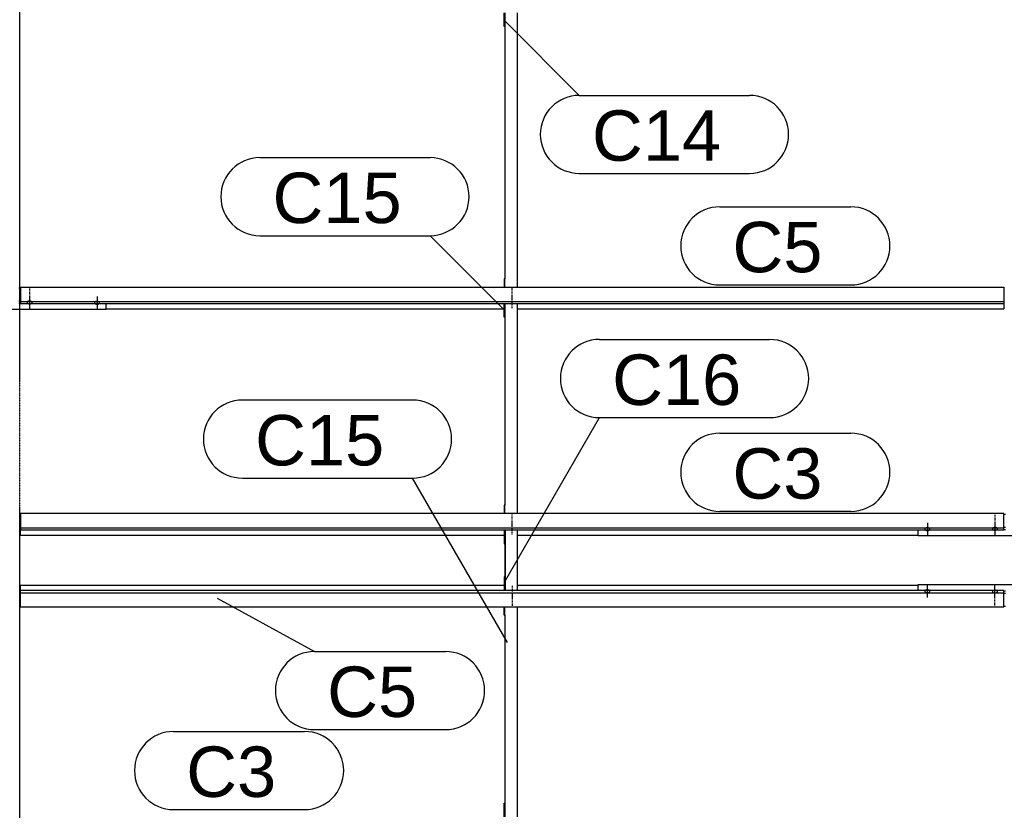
# Model space of a CAD drawing. Header units: millimetres. Extents: x -4888 to 73862, y -29046 to 15504.
# Tile 29 of 111: x 7000 to 10498, y 4406 to 7215. Entities that reach past the tile are written whole.
import ezdxf

# ---------------------------------------------------------------- set-up
doc = ezdxf.new("R2010")
doc.units = ezdxf.units.MM
doc.linetypes.add('DXK_LINE_DOT2', pattern=[3.9198, 1.9599, -1.9599])
doc.linetypes.add('DXK_LINE_DOT3', pattern=[5.9187, 2.979, -0.9799, 0.9799, -0.9799])
doc.styles.add('Arial', font='ARIAL.TTF', dxfattribs={"height": 0.2})

# ---------------------------------------------------------------- blocks, each defined once
blk = doc.blocks.new('Part-1953139-18300 - 1282')
at = {"color": 3, "linetype": 'Continuous'}
for p, q in [((8722, 7190.7), (8722, 7240.1)), ((8724, 7240.1), (8724, 6295)), ((8769, 6265.5), (8769, 7240.1)), ((8724, 7190.7), (8722, 7190.7)), ((8724, 6295), (8722, 6295)), ((8722, 6295), (8722, 6265.5)), ((8724, 6265.5), (8724, 6295))]:
    blk.add_line(p, q, dxfattribs=at)
blk = doc.blocks.new('Part-1953139-17451 - 1282')
at = {"color": 3, "linetype": 'Continuous'}
for p, q in [((10497, 5458.8), (10503, 5458.8)), ((10193, 5381.8), (10193, 5402.9)), ((10497, 5412.2), (10503, 5412.2)), ((10497, 5403.7), (10503, 5403.7)), ((10807, 5381.8), (10807, 5402.9)), ((10807, 5381.8), (10193, 5381.8))]:
    blk.add_line(p, q, dxfattribs=at)
blk = doc.blocks.new('Bolt-1953139-17426 - 1282')
at = {"color": 5, "linetype": 'Continuous'}
for p, q in [((10456.2, 5184.3), (10456, 5183.9)), ((10456, 5183.9), (10456, 5183.4)), ((10456, 5183.4), (10456, 5182.9)), ((10456, 5182.9), (10456.2, 5182.5)), ((10456.4, 5184.8), (10456.2, 5184.3)), ((10456.2, 5182.5), (10456.4, 5182)), ((10456.7, 5185.2), (10456.4, 5184.8)), ((10456.4, 5182), (10456.7, 5181.6)), ((10457.1, 5185.7), (10456.7, 5185.2)), ((10456.7, 5181.6), (10457.1, 5181.1)), ((10457.5, 5186.1), (10457.1, 5185.7)), ((10457.1, 5181.1), (10457.5, 5180.7)), ((10458, 5186.4), (10457.5, 5186.1)), ((10457.5, 5180.7), (10458, 5180.4)), ((10458.6, 5186.8), (10458, 5186.4)), ((10458, 5180.4), (10458.6, 5180)), ((10459.3, 5187.1), (10458.6, 5186.8)), ((10458.6, 5180), (10459.3, 5179.7)), ((10460, 5187.4), (10459.3, 5187.1)), ((10459.3, 5179.7), (10460, 5179.4)), ((10460.8, 5187.6), (10460, 5187.4)), ((10460, 5179.4), (10460.8, 5179.2)), ((10461.6, 5187.8), (10460.8, 5187.6)), ((10460.8, 5179.2), (10461.6, 5179)), ((10462.4, 5188), (10461.6, 5187.8)), ((10461.6, 5179), (10462.4, 5178.8)), ((10463.2, 5188.1), (10462.4, 5188)), ((10462.4, 5178.8), (10463.2, 5178.7)), ((10464.1, 5188.2), (10463.2, 5188.1)), ((10463.2, 5178.7), (10464.1, 5178.6)), ((10465, 5188.2), (10464.1, 5188.2)), ((10464.1, 5178.6), (10465, 5178.6)), ((10465, 5163.7), (10465, 5206)), ((10465.9, 5188.2), (10465, 5188.2)), ((10465, 5178.6), (10465.9, 5178.6)), ((10466.8, 5188.1), (10465.9, 5188.2)), ((10465.9, 5178.6), (10466.8, 5178.7)), ((10467.6, 5188), (10466.8, 5188.1)), ((10466.8, 5178.7), (10467.6, 5178.8)), ((10468.4, 5187.8), (10467.6, 5188)), ((10467.6, 5178.8), (10468.4, 5179)), ((10469.2, 5187.6), (10468.4, 5187.8)), ((10468.4, 5179), (10469.2, 5179.2)), ((10470, 5187.4), (10469.2, 5187.6)), ((10469.2, 5179.2), (10470, 5179.4)), ((10470.7, 5187.1), (10470, 5187.4)), ((10470, 5179.4), (10470.7, 5179.7)), ((10471.4, 5186.8), (10470.7, 5187.1)), ((10470.7, 5179.7), (10471.4, 5180)), ((10472, 5186.4), (10471.4, 5186.8)), ((10471.4, 5180), (10472, 5180.4)), ((10472.5, 5186.1), (10472, 5186.4)), ((10472, 5180.4), (10472.5, 5180.7)), ((10472.9, 5185.7), (10472.5, 5186.1)), ((10472.5, 5180.7), (10472.9, 5181.1)), ((10473.3, 5185.2), (10472.9, 5185.7)), ((10472.9, 5181.1), (10473.3, 5181.6)), ((10473.6, 5184.8), (10473.3, 5185.2)), ((10473.3, 5181.6), (10473.6, 5182)), ((10473.8, 5184.3), (10473.6, 5184.8)), ((10473.6, 5182), (10473.8, 5182.5)), ((10474, 5183.9), (10473.8, 5184.3)), ((10473.8, 5182.5), (10474, 5182.9)), ((10474, 5183.4), (10474, 5183.9)), ((10474, 5182.9), (10474, 5183.4))]:
    blk.add_line(p, q, dxfattribs=at)
blk = doc.blocks.new('Part-1953139-17030 - 1282')
at = {"color": 3, "linetype": 'Continuous'}
for p, q in [((7003, 5187.1), (7003, 5205.8)), ((7003, 5205.8), (8722, 5205.8)), ((7003, 5128.8), (7003, 5187.1)), ((10497, 5187.1), (7003, 5187.1)), ((7003, 5179.6), (10497, 5179.6)), ((8769, 5205.8), (10193, 5205.8)), ((10497, 5128.8), (10497, 5187.1)), ((7003, 5128.8), (10497, 5128.8))]:
    blk.add_line(p, q, dxfattribs=at)
blk = doc.blocks.new('Bolt-1953139-17398 - 1282')
at = {"color": 5, "linetype": 'Continuous'}
for p, q in [((7035, 6230.6), (7035, 6188.3)), ((7026.2, 6211.8), (7026, 6211.3)), ((7026, 6211.3), (7026, 6210.9)), ((7026, 6210.9), (7026, 6210.4)), ((7026, 6210.4), (7026.2, 6209.9)), ((7026.4, 6212.3), (7026.2, 6211.8)), ((7026.2, 6209.9), (7026.4, 6209.5)), ((7026.7, 6212.7), (7026.4, 6212.3)), ((7026.4, 6209.5), (7026.7, 6209)), ((7027.1, 6213.1), (7026.7, 6212.7)), ((7026.7, 6209), (7027.1, 6208.6)), ((7027.5, 6213.5), (7027.1, 6213.1)), ((7027.1, 6208.6), (7027.5, 6208.2)), ((7028, 6213.9), (7027.5, 6213.5)), ((7027.5, 6208.2), (7028, 6207.8)), ((7028.6, 6214.3), (7028, 6213.9)), ((7028, 6207.8), (7028.6, 6207.5)), ((7029.3, 6214.6), (7028.6, 6214.3)), ((7028.6, 6207.5), (7029.3, 6207.2)), ((7030, 6214.9), (7029.3, 6214.6)), ((7029.3, 6207.2), (7030, 6206.9)), ((7030.8, 6215.1), (7030, 6214.9)), ((7030, 6206.9), (7030.8, 6206.7)), ((7031.6, 6215.3), (7030.8, 6215.1)), ((7030.8, 6206.7), (7031.6, 6206.4)), ((7032.4, 6215.5), (7031.6, 6215.3)), ((7031.6, 6206.4), (7032.4, 6206.3)), ((7033.2, 6215.6), (7032.4, 6215.5)), ((7032.4, 6206.3), (7033.2, 6206.2)), ((7034.1, 6215.6), (7033.2, 6215.6)), ((7033.2, 6206.2), (7034.1, 6206.1)), ((7035, 6215.7), (7034.1, 6215.6)), ((7034.1, 6206.1), (7035, 6206.1)), ((7035.9, 6215.6), (7035, 6215.7)), ((7035, 6206.1), (7035.9, 6206.1)), ((7036.8, 6215.6), (7035.9, 6215.6)), ((7035.9, 6206.1), (7036.8, 6206.2)), ((7037.6, 6215.5), (7036.8, 6215.6)), ((7036.8, 6206.2), (7037.6, 6206.3)), ((7038.4, 6215.3), (7037.6, 6215.5)), ((7037.6, 6206.3), (7038.4, 6206.4)), ((7039.2, 6215.1), (7038.4, 6215.3)), ((7038.4, 6206.4), (7039.2, 6206.7)), ((7040, 6214.9), (7039.2, 6215.1)), ((7039.2, 6206.7), (7040, 6206.9)), ((7040.7, 6214.6), (7040, 6214.9)), ((7040, 6206.9), (7040.7, 6207.2)), ((7041.4, 6214.3), (7040.7, 6214.6)), ((7040.7, 6207.2), (7041.4, 6207.5)), ((7042, 6213.9), (7041.4, 6214.3)), ((7041.4, 6207.5), (7042, 6207.8)), ((7042.5, 6213.5), (7042, 6213.9)), ((7042, 6207.8), (7042.5, 6208.2)), ((7042.9, 6213.1), (7042.5, 6213.5)), ((7042.5, 6208.2), (7042.9, 6208.6)), ((7043.3, 6212.7), (7042.9, 6213.1)), ((7042.9, 6208.6), (7043.3, 6209)), ((7043.6, 6212.3), (7043.3, 6212.7)), ((7043.3, 6209), (7043.6, 6209.5)), ((7043.8, 6211.8), (7043.6, 6212.3)), ((7043.6, 6209.5), (7043.8, 6209.9)), ((7044, 6211.3), (7043.8, 6211.8)), ((7043.8, 6209.9), (7044, 6210.4)), ((7044, 6210.9), (7044, 6211.3)), ((7044, 6210.4), (7044, 6210.9))]:
    blk.add_line(p, q, dxfattribs=at)
blk = doc.blocks.new('GridLine-1953139-4943 - 1282')
at = {"color": 174, "linetype": 'DXK_LINE_DOT3'}
blk.add_line((7000, -1750), (7000, 12340), dxfattribs=at)
blk = doc.blocks.new('Part-1953139-17036 - 1282')
at = {"color": 3, "linetype": 'Continuous'}
for p, q in [((7003, 6265.5), (10497, 6265.5)), ((7003, 6265.5), (7003, 6207.2)), ((10497, 6265.5), (10497, 6207.2)), ((7003, 6214.7), (10497, 6214.7)), ((7003, 6207.2), (10497, 6207.2)), ((10497, 6207.2), (10497, 6188.5)), ((7307, 6188.5), (8722, 6188.5)), ((8769, 6188.5), (10497, 6188.5))]:
    blk.add_line(p, q, dxfattribs=at)
blk = doc.blocks.new('Part-1953139-17037 - 1282')
at = {"color": 3, "linetype": 'Continuous'}
for p, q in [((10497, 5461.2), (7003, 5461.2)), ((7003, 5461.2), (7003, 5402.9)), ((10497, 5402.9), (10497, 5461.2)), ((7003, 5410.4), (10497, 5410.4)), ((7003, 5402.9), (10497, 5402.9)), ((7003, 5384.2), (7003, 5402.9)), ((7003, 5384.2), (8722, 5384.2)), ((8769, 5384.2), (10193, 5384.2))]:
    blk.add_line(p, q, dxfattribs=at)
blk = doc.blocks.new('Bolt-1953139-18284 - 1282')
at = {"color": 5, "linetype": 'DXK_LINE_DOT2'}
blk.add_line((8750, 5174.1), (8750, 5131.8), dxfattribs=at)
blk = doc.blocks.new('Bolt-1953139-17454 - 1282')
at = {"color": 5, "linetype": 'Continuous'}
for p, q in [((10465, 5426.3), (10465, 5384)), ((10456.2, 5407.5), (10456, 5407.1)), ((10456, 5407.1), (10456, 5406.6)), ((10456, 5406.6), (10456, 5406.1)), ((10456, 5406.1), (10456.2, 5405.7)), ((10456.4, 5408), (10456.2, 5407.5)), ((10456.2, 5405.7), (10456.4, 5405.2)), ((10456.7, 5408.4), (10456.4, 5408)), ((10456.4, 5405.2), (10456.7, 5404.8)), ((10457.1, 5408.9), (10456.7, 5408.4)), ((10456.7, 5404.8), (10457.1, 5404.3)), ((10457.5, 5409.3), (10457.1, 5408.9)), ((10457.1, 5404.3), (10457.5, 5403.9)), ((10458, 5409.6), (10457.5, 5409.3)), ((10457.5, 5403.9), (10458, 5403.6)), ((10458.6, 5410), (10458, 5409.6)), ((10458, 5403.6), (10458.6, 5403.2)), ((10459.3, 5410.3), (10458.6, 5410)), ((10458.6, 5403.2), (10459.3, 5402.9)), ((10460, 5410.6), (10459.3, 5410.3)), ((10459.3, 5402.9), (10460, 5402.6)), ((10460.8, 5410.8), (10460, 5410.6)), ((10460, 5402.6), (10460.8, 5402.4)), ((10461.6, 5411), (10460.8, 5410.8)), ((10460.8, 5402.4), (10461.6, 5402.2)), ((10462.4, 5411.2), (10461.6, 5411)), ((10461.6, 5402.2), (10462.4, 5402)), ((10463.2, 5411.3), (10462.4, 5411.2)), ((10462.4, 5402), (10463.2, 5401.9)), ((10464.1, 5411.4), (10463.2, 5411.3)), ((10463.2, 5401.9), (10464.1, 5401.8)), ((10465, 5411.4), (10464.1, 5411.4)), ((10464.1, 5401.8), (10465, 5401.8)), ((10465.9, 5411.4), (10465, 5411.4)), ((10465, 5401.8), (10465.9, 5401.8)), ((10466.8, 5411.3), (10465.9, 5411.4)), ((10465.9, 5401.8), (10466.8, 5401.9)), ((10467.6, 5411.2), (10466.8, 5411.3)), ((10466.8, 5401.9), (10467.6, 5402)), ((10468.4, 5411), (10467.6, 5411.2)), ((10467.6, 5402), (10468.4, 5402.2)), ((10469.2, 5410.8), (10468.4, 5411)), ((10468.4, 5402.2), (10469.2, 5402.4)), ((10470, 5410.6), (10469.2, 5410.8)), ((10469.2, 5402.4), (10470, 5402.6)), ((10470.7, 5410.3), (10470, 5410.6)), ((10470, 5402.6), (10470.7, 5402.9)), ((10471.4, 5410), (10470.7, 5410.3)), ((10470.7, 5402.9), (10471.4, 5403.2)), ((10472, 5409.6), (10471.4, 5410)), ((10471.4, 5403.2), (10472, 5403.6)), ((10472.5, 5409.3), (10472, 5409.6)), ((10472, 5403.6), (10472.5, 5403.9)), ((10472.9, 5408.9), (10472.5, 5409.3)), ((10472.5, 5403.9), (10472.9, 5404.3)), ((10473.3, 5408.4), (10472.9, 5408.9)), ((10472.9, 5404.3), (10473.3, 5404.8)), ((10473.6, 5408), (10473.3, 5408.4)), ((10473.3, 5404.8), (10473.6, 5405.2)), ((10473.8, 5407.5), (10473.6, 5408)), ((10473.6, 5405.2), (10473.8, 5405.7)), ((10474, 5407.1), (10473.8, 5407.5)), ((10473.8, 5405.7), (10474, 5406.1)), ((10474, 5406.6), (10474, 5407.1)), ((10474, 5406.1), (10474, 5406.6))]:
    blk.add_line(p, q, dxfattribs=at)
blk = doc.blocks.new('Bolt-1953139-18302 - 1282')
at = {"color": 5, "linetype": 'DXK_LINE_DOT2'}
blk.add_line((8750, 6190.4), (8750, 6232.7), dxfattribs=at)
blk = doc.blocks.new('Bolt-1953139-17427 - 1282')
at = {"color": 5, "linetype": 'DXK_LINE_DOT2'}
blk.add_line((10465, 5133.9), (10465, 5176.2), dxfattribs=at)
blk = doc.blocks.new('Bolt-1953139-17455 - 1282')
at = {"color": 5, "linetype": 'DXK_LINE_DOT2'}
blk.add_line((10465, 5456.1), (10465, 5413.8), dxfattribs=at)
blk = doc.blocks.new('Part-1953139-17423 - 1282')
at = {"color": 3, "linetype": 'Continuous'}
for p, q in [((10193, 5187.1), (10193, 5208.2)), ((10193, 5208.2), (10807, 5208.2)), ((10497, 5186.3), (10503, 5186.3)), ((10497, 5177.8), (10503, 5177.8)), ((10807, 5208.2), (10807, 5187.1)), ((10497, 5131.2), (10503, 5131.2))]:
    blk.add_line(p, q, dxfattribs=at)
blk = doc.blocks.new('Part-1953139-17395 - 1282')
at = {"color": 3, "linetype": 'Continuous'}
for p, q in [((6997, 6263), (7003, 6263)), ((6693, 6186.1), (6693, 6207.2)), ((6997, 6216.5), (7003, 6216.5)), ((6997, 6208), (7003, 6208)), ((7307, 6186.1), (7307, 6207.2)), ((7307, 6186.1), (6693, 6186.1))]:
    blk.add_line(p, q, dxfattribs=at)
blk = doc.blocks.new('Bolt-1953139-17399 - 1282')
at = {"color": 5, "linetype": 'DXK_LINE_DOT2'}
blk.add_line((7035, 6260.4), (7035, 6218.1), dxfattribs=at)
blk = doc.blocks.new('Bolt-1953139-17401 - 1282')
at = {"color": 5, "linetype": 'Continuous'}
for p, q in [((7275, 6232), (7275, 6189.7)), ((7266.2, 6210.5), (7266, 6210)), ((7266, 6210), (7266, 6209.5)), ((7266, 6209.5), (7266, 6209.1)), ((7266, 6209.1), (7266.2, 6208.6)), ((7266.4, 6210.9), (7266.2, 6210.5)), ((7266.2, 6208.6), (7266.4, 6208.1)), ((7266.7, 6211.4), (7266.4, 6210.9)), ((7266.4, 6208.1), (7266.7, 6207.7)), ((7267.1, 6211.8), (7266.7, 6211.4)), ((7266.7, 6207.7), (7267.1, 6207.3)), ((7267.5, 6212.2), (7267.1, 6211.8)), ((7267.1, 6207.3), (7267.5, 6206.9)), ((7268, 6212.6), (7267.5, 6212.2)), ((7267.5, 6206.9), (7268, 6206.5)), ((7268.6, 6212.9), (7268, 6212.6)), ((7268, 6206.5), (7268.6, 6206.1)), ((7269.3, 6213.2), (7268.6, 6212.9)), ((7268.6, 6206.1), (7269.3, 6205.8)), ((7270, 6213.5), (7269.3, 6213.2)), ((7269.3, 6205.8), (7270, 6205.5)), ((7270.8, 6213.7), (7270, 6213.5)), ((7270, 6205.5), (7270.8, 6205.3)), ((7271.6, 6213.9), (7270.8, 6213.7)), ((7270.8, 6205.3), (7271.6, 6205.1)), ((7272.4, 6214.1), (7271.6, 6213.9)), ((7271.6, 6205.1), (7272.4, 6204.9)), ((7273.2, 6214.2), (7272.4, 6214.1)), ((7272.4, 6204.9), (7273.2, 6204.8)), ((7274.1, 6214.3), (7273.2, 6214.2)), ((7273.2, 6204.8), (7274.1, 6204.8)), ((7275, 6214.3), (7274.1, 6214.3)), ((7274.1, 6204.8), (7275, 6204.7)), ((7275.9, 6214.3), (7275, 6214.3)), ((7275, 6204.7), (7275.9, 6204.8)), ((7276.8, 6214.2), (7275.9, 6214.3)), ((7275.9, 6204.8), (7276.8, 6204.8)), ((7277.6, 6214.1), (7276.8, 6214.2)), ((7276.8, 6204.8), (7277.6, 6204.9)), ((7278.4, 6213.9), (7277.6, 6214.1)), ((7277.6, 6204.9), (7278.4, 6205.1)), ((7279.2, 6213.7), (7278.4, 6213.9)), ((7278.4, 6205.1), (7279.2, 6205.3)), ((7280, 6213.5), (7279.2, 6213.7)), ((7279.2, 6205.3), (7280, 6205.5)), ((7280.7, 6213.2), (7280, 6213.5)), ((7280, 6205.5), (7280.7, 6205.8)), ((7281.4, 6212.9), (7280.7, 6213.2)), ((7280.7, 6205.8), (7281.4, 6206.1)), ((7282, 6212.6), (7281.4, 6212.9)), ((7281.4, 6206.1), (7282, 6206.5)), ((7282.5, 6212.2), (7282, 6212.6)), ((7282, 6206.5), (7282.5, 6206.9)), ((7282.9, 6211.8), (7282.5, 6212.2)), ((7282.5, 6206.9), (7282.9, 6207.3)), ((7283.3, 6211.4), (7282.9, 6211.8)), ((7282.9, 6207.3), (7283.3, 6207.7)), ((7283.6, 6210.9), (7283.3, 6211.4)), ((7283.3, 6207.7), (7283.6, 6208.1)), ((7283.8, 6210.5), (7283.6, 6210.9)), ((7283.6, 6208.1), (7283.8, 6208.6)), ((7284, 6210), (7283.8, 6210.5)), ((7283.8, 6208.6), (7284, 6209.1)), ((7284, 6209.5), (7284, 6210)), ((7284, 6209.1), (7284, 6209.5))]:
    blk.add_line(p, q, dxfattribs=at)
blk = doc.blocks.new('Bolt-1953139-18304 - 1282')
at = {"color": 5, "linetype": 'DXK_LINE_DOT2'}
blk.add_line((8750, 5415.9), (8750, 5458.2), dxfattribs=at)
blk = doc.blocks.new('Bolt-1953139-17429 - 1282')
at = {"color": 5, "linetype": 'Continuous'}
for p, q in [((10216.2, 5185.7), (10216, 5185.2)), ((10216, 5185.2), (10216, 5184.8)), ((10216, 5184.8), (10216, 5184.3)), ((10216, 5184.3), (10216.2, 5183.8)), ((10216.4, 5186.1), (10216.2, 5185.7)), ((10216.2, 5183.8), (10216.4, 5183.4)), ((10216.7, 5186.6), (10216.4, 5186.1)), ((10216.4, 5183.4), (10216.7, 5182.9)), ((10217.1, 5187), (10216.7, 5186.6)), ((10216.7, 5182.9), (10217.1, 5182.5)), ((10217.5, 5187.4), (10217.1, 5187)), ((10217.1, 5182.5), (10217.5, 5182.1)), ((10218, 5187.8), (10217.5, 5187.4)), ((10217.5, 5182.1), (10218, 5181.7)), ((10218.6, 5188.1), (10218, 5187.8)), ((10218, 5181.7), (10218.6, 5181.4)), ((10219.3, 5188.5), (10218.6, 5188.1)), ((10218.6, 5181.4), (10219.3, 5181.1)), ((10220, 5188.7), (10219.3, 5188.5)), ((10219.3, 5181.1), (10220, 5180.8)), ((10220.8, 5189), (10220, 5188.7)), ((10220, 5180.8), (10220.8, 5180.5)), ((10221.6, 5189.2), (10220.8, 5189)), ((10220.8, 5180.5), (10221.6, 5180.3)), ((10222.4, 5189.3), (10221.6, 5189.2)), ((10221.6, 5180.3), (10222.4, 5180.2)), ((10223.2, 5189.5), (10222.4, 5189.3)), ((10222.4, 5180.2), (10223.2, 5180.1)), ((10224.1, 5189.5), (10223.2, 5189.5)), ((10223.2, 5180.1), (10224.1, 5180)), ((10225, 5189.5), (10224.1, 5189.5)), ((10224.1, 5180), (10225, 5180)), ((10225, 5162.2), (10225, 5204.6)), ((10225.9, 5189.5), (10225, 5189.5)), ((10225, 5180), (10225.9, 5180)), ((10226.8, 5189.5), (10225.9, 5189.5)), ((10225.9, 5180), (10226.8, 5180.1)), ((10227.6, 5189.3), (10226.8, 5189.5)), ((10226.8, 5180.1), (10227.6, 5180.2)), ((10228.4, 5189.2), (10227.6, 5189.3)), ((10227.6, 5180.2), (10228.4, 5180.3)), ((10229.2, 5189), (10228.4, 5189.2)), ((10228.4, 5180.3), (10229.2, 5180.5)), ((10230, 5188.7), (10229.2, 5189)), ((10229.2, 5180.5), (10230, 5180.8)), ((10230.7, 5188.5), (10230, 5188.7)), ((10230, 5180.8), (10230.7, 5181.1)), ((10231.4, 5188.1), (10230.7, 5188.5)), ((10230.7, 5181.1), (10231.4, 5181.4)), ((10232, 5187.8), (10231.4, 5188.1)), ((10231.4, 5181.4), (10232, 5181.7)), ((10232.5, 5187.4), (10232, 5187.8)), ((10232, 5181.7), (10232.5, 5182.1)), ((10232.9, 5187), (10232.5, 5187.4)), ((10232.5, 5182.1), (10232.9, 5182.5)), ((10233.3, 5186.6), (10232.9, 5187)), ((10232.9, 5182.5), (10233.3, 5182.9)), ((10233.6, 5186.1), (10233.3, 5186.6)), ((10233.3, 5182.9), (10233.6, 5183.4)), ((10233.8, 5185.7), (10233.6, 5186.1)), ((10233.6, 5183.4), (10233.8, 5183.8)), ((10234, 5185.2), (10233.8, 5185.7)), ((10233.8, 5183.8), (10234, 5184.3)), ((10234, 5184.8), (10234, 5185.2)), ((10234, 5184.3), (10234, 5184.8))]:
    blk.add_line(p, q, dxfattribs=at)
blk = doc.blocks.new('Bolt-1953139-17457 - 1282')
at = {"color": 5, "linetype": 'Continuous'}
for p, q in [((10225, 5427.8), (10225, 5385.4)), ((10216.2, 5406.2), (10216, 5405.7)), ((10216, 5405.7), (10216, 5405.2)), ((10216, 5405.2), (10216, 5404.8)), ((10216, 5404.8), (10216.2, 5404.3)), ((10216.4, 5406.6), (10216.2, 5406.2)), ((10216.2, 5404.3), (10216.4, 5403.9)), ((10216.7, 5407.1), (10216.4, 5406.6)), ((10216.4, 5403.9), (10216.7, 5403.4)), ((10217.1, 5407.5), (10216.7, 5407.1)), ((10216.7, 5403.4), (10217.1, 5403)), ((10217.5, 5407.9), (10217.1, 5407.5)), ((10217.1, 5403), (10217.5, 5402.6)), ((10218, 5408.3), (10217.5, 5407.9)), ((10217.5, 5402.6), (10218, 5402.2)), ((10218.6, 5408.6), (10218, 5408.3)), ((10218, 5402.2), (10218.6, 5401.9)), ((10219.3, 5408.9), (10218.6, 5408.6)), ((10218.6, 5401.9), (10219.3, 5401.5)), ((10220, 5409.2), (10219.3, 5408.9)), ((10219.3, 5401.5), (10220, 5401.3)), ((10220.8, 5409.5), (10220, 5409.2)), ((10220, 5401.3), (10220.8, 5401)), ((10221.6, 5409.7), (10220.8, 5409.5)), ((10220.8, 5401), (10221.6, 5400.8)), ((10222.4, 5409.8), (10221.6, 5409.7)), ((10221.6, 5400.8), (10222.4, 5400.7)), ((10223.2, 5409.9), (10222.4, 5409.8)), ((10222.4, 5400.7), (10223.2, 5400.5)), ((10224.1, 5410), (10223.2, 5409.9)), ((10223.2, 5400.5), (10224.1, 5400.5)), ((10225, 5410), (10224.1, 5410)), ((10224.1, 5400.5), (10225, 5400.5)), ((10225.9, 5410), (10225, 5410)), ((10225, 5400.5), (10225.9, 5400.5)), ((10226.8, 5409.9), (10225.9, 5410)), ((10225.9, 5400.5), (10226.8, 5400.5)), ((10227.6, 5409.8), (10226.8, 5409.9)), ((10226.8, 5400.5), (10227.6, 5400.7)), ((10228.4, 5409.7), (10227.6, 5409.8)), ((10227.6, 5400.7), (10228.4, 5400.8)), ((10229.2, 5409.5), (10228.4, 5409.7)), ((10228.4, 5400.8), (10229.2, 5401)), ((10230, 5409.2), (10229.2, 5409.5)), ((10229.2, 5401), (10230, 5401.3)), ((10230.7, 5408.9), (10230, 5409.2)), ((10230, 5401.3), (10230.7, 5401.5)), ((10231.4, 5408.6), (10230.7, 5408.9)), ((10230.7, 5401.5), (10231.4, 5401.9)), ((10232, 5408.3), (10231.4, 5408.6)), ((10231.4, 5401.9), (10232, 5402.2)), ((10232.5, 5407.9), (10232, 5408.3)), ((10232, 5402.2), (10232.5, 5402.6)), ((10232.9, 5407.5), (10232.5, 5407.9)), ((10232.5, 5402.6), (10232.9, 5403)), ((10233.3, 5407.1), (10232.9, 5407.5)), ((10232.9, 5403), (10233.3, 5403.4)), ((10233.6, 5406.6), (10233.3, 5407.1)), ((10233.3, 5403.4), (10233.6, 5403.9)), ((10233.8, 5406.2), (10233.6, 5406.6)), ((10233.6, 5403.9), (10233.8, 5404.3)), ((10234, 5405.7), (10233.8, 5406.2)), ((10233.8, 5404.3), (10234, 5404.8)), ((10234, 5405.2), (10234, 5405.7)), ((10234, 5404.8), (10234, 5405.2))]:
    blk.add_line(p, q, dxfattribs=at)
blk = doc.blocks.new('Bolt-1953139-18285 - 1282')
at = {"color": 5, "linetype": 'DXK_LINE_DOT2'}
blk.add_line((8750, 5203.9), (8750, 5161.6), dxfattribs=at)
blk = doc.blocks.new('Bolt-1953139-18301 - 1282')
at = {"color": 5, "linetype": 'DXK_LINE_DOT2'}
blk.add_line((8750, 6220.2), (8750, 6262.5), dxfattribs=at)
blk = doc.blocks.new('Part-1953139-18908 - 1282')
at = {"color": 3, "linetype": 'Continuous'}
for p, q in [((8722, 5402.9), (8722, 5353.6)), ((8724, 5402.9), (8724, 5193.4)), ((8726, 5187.1), (8726, 5402.9)), ((8769, 5187.1), (8769, 5402.9)), ((8722, 5353.6), (8724, 5353.6)), ((8724, 5236.4), (8722, 5236.4)), ((8722, 5236.4), (8722, 5187.1)), ((8724, 5187.1), (8724, 5193.4))]:
    blk.add_line(p, q, dxfattribs=at)
blk = doc.blocks.new('Part-1953139-18283 - 1282')
at = {"color": 3, "linetype": 'Continuous'}
for p, q in [((8722, 5099.2), (8722, 5128.8)), ((8724, 5099.2), (8724, 5128.8)), ((8769, 4382.8), (8769, 5128.8)), ((8722, 5099.2), (8724, 5099.2)), ((8724, 5099.2), (8724, 4382.8)), ((8722, 4382.8), (8722, 4432.1)), ((8722, 4432.1), (8724, 4432.1))]:
    blk.add_line(p, q, dxfattribs=at)
blk = doc.blocks.new('Part-1953139-18303 - 1282')
at = {"color": 3, "linetype": 'Continuous'}
for p, q in [((8722, 6157.9), (8722, 6207.2)), ((8724, 6207.2), (8724, 5490.8)), ((8769, 5461.2), (8769, 6207.2)), ((8724, 6157.9), (8722, 6157.9)), ((8724, 5490.8), (8722, 5490.8)), ((8722, 5490.8), (8722, 5461.2)), ((8724, 5461.2), (8724, 5490.8))]:
    blk.add_line(p, q, dxfattribs=at)
blk = doc.blocks.new('Bolt-1953139-18305 - 1282')
at = {"color": 5, "linetype": 'DXK_LINE_DOT2'}
blk.add_line((8750, 5386.1), (8750, 5428.4), dxfattribs=at)
blk = doc.blocks.new('Mark-1953139-19197 - 1282')
at = {"color": 136, "linetype": 'Continuous'}
for p, q in [((7546.7, 4686.5), (8012.5, 4686.5)), ((7546.7, 4409), (8012.5, 4409))]:
    blk.add_line(p, q, dxfattribs=at)
for centre, radius, start, end in [((7546.7, 4547.7), 138.8, 90, 270), ((8012.5, 4547.7), 138.7, 270, 90)]:
    blk.add_arc(centre, radius, start, end, dxfattribs=at)
at = {"color": 0}
blk.add_wipeout([(7911.3, 4454), (7911.3, 4641.5), (7591.7, 4641.5), (7591.7, 4454)], dxfattribs=at)
blk.add_wipeout([(7911.3, 4454), (7911.3, 4641.5), (7591.7, 4641.5), (7591.7, 4454)], dxfattribs=at)
at = {"color": 2, "style": 'Arial'}
blk.add_text('C3', height=179.08, dxfattribs=at).set_placement((7591.7, 4454))
blk = doc.blocks.new('Mark-1953139-19205 - 1282')
at = {"color": 136, "linetype": 'Continuous'}
for p, q in [((9487.5, 5746.2), (9953.2, 5746.2)), ((9487.5, 5468.7), (9953.2, 5468.7))]:
    blk.add_line(p, q, dxfattribs=at)
for centre, start, end in [((9487.5, 5607.4), 90, 270), ((9953.2, 5607.4), 270, 90)]:
    blk.add_arc(centre, 138.8, start, end, dxfattribs=at)
at = {"color": 0}
blk.add_wipeout([(9852, 5513.7), (9852, 5701.2), (9532.5, 5701.2), (9532.5, 5513.7)], dxfattribs=at)
blk.add_wipeout([(9852, 5513.7), (9852, 5701.2), (9532.5, 5701.2), (9532.5, 5513.7)], dxfattribs=at)
at = {"color": 2, "style": 'Arial'}
blk.add_text('C3', height=179.08, dxfattribs=at).set_placement((9532.5, 5513.7))
blk = doc.blocks.new('Mark-1953139-19780 - 1282')
at = {"color": 136, "linetype": 'Continuous'}
for p, q in [((9060, 6079.2), (9664.7, 6079.2)), ((8722.5, 5217.2), (9060, 5801.7)), ((9060, 5801.7), (9664.7, 5801.7))]:
    blk.add_line(p, q, dxfattribs=at)
for centre, radius, start, end in [((9060, 5940.5), 138.8, 90, 270), ((9664.7, 5940.5), 138.7, 270, 90)]:
    blk.add_arc(centre, radius, start, end, dxfattribs=at)
at = {"color": 0}
blk.add_wipeout([(9563.5, 5846.7), (9563.5, 6034.2), (9105, 6034.2), (9105, 5846.7)], dxfattribs=at)
blk.add_wipeout([(9563.5, 5846.7), (9563.5, 6034.2), (9105, 6034.2), (9105, 5846.7)], dxfattribs=at)
at = {"color": 2, "style": 'Arial'}
blk.add_text('C16', height=179.08, dxfattribs=at).set_placement((9105, 5846.7))
blk = doc.blocks.new('Mark-1953139-19591 - 1282')
at = {"color": 136, "linetype": 'Continuous'}
for p, q in [((7791.4, 5864.2), (8396.1, 5864.2)), ((7791.4, 5586.7), (8396.1, 5586.7)), ((8733.6, 5002.1), (8396.1, 5586.7))]:
    blk.add_line(p, q, dxfattribs=at)
for centre, start, end in [((7791.4, 5725.4), 90, 270), ((8396.1, 5725.4), 270, 90)]:
    blk.add_arc(centre, 138.7, start, end, dxfattribs=at)
at = {"color": 0}
blk.add_wipeout([(8294.9, 5631.7), (8294.9, 5819.2), (7836.4, 5819.2), (7836.4, 5631.7)], dxfattribs=at)
blk.add_wipeout([(8294.9, 5631.7), (8294.9, 5819.2), (7836.4, 5819.2), (7836.4, 5631.7)], dxfattribs=at)
at = {"color": 2, "style": 'Arial'}
blk.add_text('C15', height=179.08, dxfattribs=at).set_placement((7836.4, 5631.7))
blk = doc.blocks.new('Mark-1953139-19198 - 1282')
at = {"color": 136, "linetype": 'Continuous'}
for p, q in [((7702.1, 5160.4), (8047.4, 4970.6)), ((8047.4, 4970.6), (8513.2, 4970.6)), ((8047.4, 4693.1), (8513.2, 4693.1))]:
    blk.add_line(p, q, dxfattribs=at)
for centre, start, end in [((8047.4, 4831.8), 90, 270), ((8513.2, 4831.8), 270, 90)]:
    blk.add_arc(centre, 138.7, start, end, dxfattribs=at)
at = {"color": 0}
blk.add_wipeout([(8411.9, 4738.1), (8411.9, 4925.6), (8092.4, 4925.6), (8092.4, 4738.1)], dxfattribs=at)
blk.add_wipeout([(8411.9, 4738.1), (8411.9, 4925.6), (8092.4, 4925.6), (8092.4, 4738.1)], dxfattribs=at)
at = {"color": 2, "style": 'Arial'}
blk.add_text('C5', height=179.08, dxfattribs=at).set_placement((8092.4, 4738.1))
blk = doc.blocks.new('Mark-1953139-19204 - 1282')
at = {"color": 136, "linetype": 'Continuous'}
for p, q in [((9487.5, 6550.5), (9953.2, 6550.5)), ((9487.5, 6273), (9953.2, 6273))]:
    blk.add_line(p, q, dxfattribs=at)
for centre, start, end in [((9487.5, 6411.7), 90, 270), ((9953.2, 6411.7), 270, 90)]:
    blk.add_arc(centre, 138.7, start, end, dxfattribs=at)
at = {"color": 0}
blk.add_wipeout([(9852, 6318), (9852, 6505.5), (9532.5, 6505.5), (9532.5, 6318)], dxfattribs=at)
blk.add_wipeout([(9852, 6318), (9852, 6505.5), (9532.5, 6505.5), (9532.5, 6318)], dxfattribs=at)
at = {"color": 2, "style": 'Arial'}
blk.add_text('C5', height=179.08, dxfattribs=at).set_placement((9532.5, 6318))
blk = doc.blocks.new('Mark-1953139-19596 - 1282')
at = {"color": 136, "linetype": 'Continuous'}
for p, q in [((8723.2, 7211.8), (8988.4, 6946.6)), ((8988.4, 6946.6), (9593.2, 6946.6)), ((8988.4, 6669.1), (9593.2, 6669.1))]:
    blk.add_line(p, q, dxfattribs=at)
for centre, start, end in [((8988.4, 6807.9), 90, 270), ((9593.2, 6807.9), 270, 90)]:
    blk.add_arc(centre, 138.7, start, end, dxfattribs=at)
at = {"color": 0}
blk.add_wipeout([(9491.9, 6714.1), (9491.9, 6901.6), (9033.4, 6901.6), (9033.4, 6714.1)], dxfattribs=at)
blk.add_wipeout([(9491.9, 6714.1), (9491.9, 6901.6), (9033.4, 6901.6), (9033.4, 6714.1)], dxfattribs=at)
at = {"color": 2, "style": 'Arial'}
blk.add_text('C14', height=179.08, dxfattribs=at).set_placement((9033.4, 6714.1))
blk = doc.blocks.new('Mark-1953139-19597 - 1282')
at = {"color": 136, "linetype": 'Continuous'}
for p, q in [((7853.3, 6725.3), (8458.1, 6725.3)), ((7853.3, 6447.8), (8458.1, 6447.8)), ((8723.2, 6182.7), (8458.1, 6447.8))]:
    blk.add_line(p, q, dxfattribs=at)
for centre, start, end in [((7853.3, 6586.6), 90, 270), ((8458.1, 6586.6), 270, 90)]:
    blk.add_arc(centre, 138.7, start, end, dxfattribs=at)
at = {"color": 0}
blk.add_wipeout([(8356.8, 6492.8), (8356.8, 6680.3), (7898.3, 6680.3), (7898.3, 6492.8)], dxfattribs=at)
blk.add_wipeout([(8356.8, 6492.8), (8356.8, 6680.3), (7898.3, 6680.3), (7898.3, 6492.8)], dxfattribs=at)
at = {"color": 2, "style": 'Arial'}
blk.add_text('C15', height=179.08, dxfattribs=at).set_placement((7898.3, 6492.8))

msp = doc.modelspace()

# ---------------------------------------------------------------- block references
for name in ['GridLine-1953139-4943 - 1282', 'Part-1953139-18300 - 1282', 'Part-1953139-17395 - 1282', 'Part-1953139-17036 - 1282', 'Bolt-1953139-18301 - 1282', 'Bolt-1953139-17398 - 1282', 'Bolt-1953139-17399 - 1282', 'Bolt-1953139-17401 - 1282', 'Bolt-1953139-18302 - 1282', 'Part-1953139-18303 - 1282', 'Part-1953139-17037 - 1282', 'Bolt-1953139-18304 - 1282', 'Part-1953139-17451 - 1282', 'Bolt-1953139-18305 - 1282', 'Bolt-1953139-17457 - 1282', 'Bolt-1953139-17454 - 1282', 'Bolt-1953139-17455 - 1282', 'Part-1953139-18908 - 1282', 'Part-1953139-17030 - 1282', 'Bolt-1953139-18285 - 1282', 'Part-1953139-17423 - 1282', 'Bolt-1953139-17429 - 1282', 'Bolt-1953139-17426 - 1282', 'Bolt-1953139-18284 - 1282', 'Bolt-1953139-17427 - 1282', 'Part-1953139-18283 - 1282', 'Mark-1953139-19197 - 1282']:
    msp.add_blockref(name, (0, 0))

# ---------------------------------------------------------------- next in the draw order: block references
for name in ['Mark-1953139-19596 - 1282', 'Mark-1953139-19204 - 1282', 'Mark-1953139-19205 - 1282']:
    msp.add_blockref(name, (0, 0))

# ---------------------------------------------------------------- next in the draw order: block references
for name in ['Mark-1953139-19597 - 1282', 'Mark-1953139-19780 - 1282']:
    msp.add_blockref(name, (0, 0))

# ---------------------------------------------------------------- next in the draw order: block references
msp.add_blockref('Mark-1953139-19591 - 1282', (0, 0))

# ---------------------------------------------------------------- next in the draw order: block references
msp.add_blockref('Mark-1953139-19198 - 1282', (0, 0))

doc.saveas('drawing.dxf')
